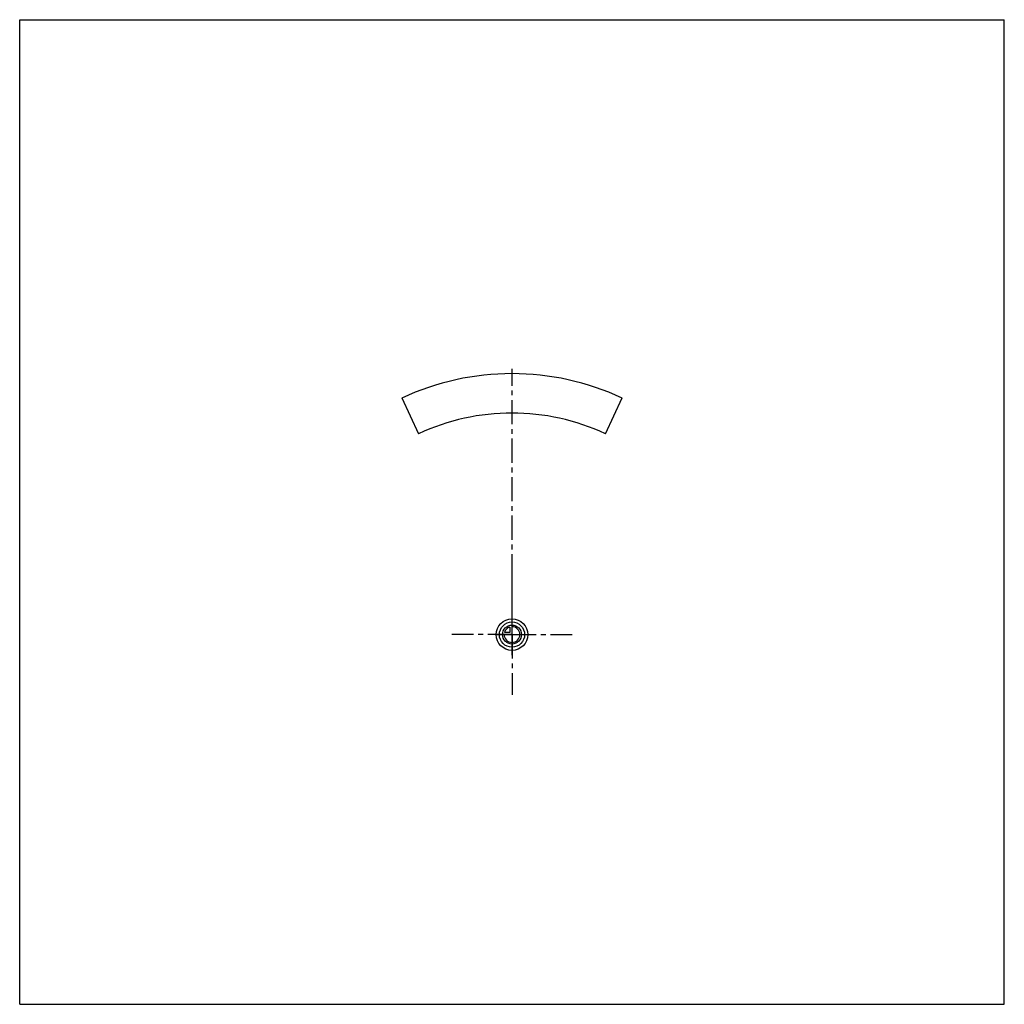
# Model space of a CAD drawing. Header units: millimetres. Extents: x 0 to 1000, y 0 to 1000.
import ezdxf

# ---------------------------------------------------------------- set-up
doc = ezdxf.new("R2010")
doc.units = ezdxf.units.MM
doc.header["$LTSCALE"] = 65.185185
doc.linetypes.add('CENTER', pattern=[0.6, 0.375, -0.075, 0.075, -0.075])
doc.layers.get('0').update_dxf_attribs({"linetype": 'CONTINUOUS'})
for name, color, linetype in [('ACHSEN_S', 7, 'CONTINUOUS'), ('KOERPER', 7, 'CONTINUOUS'), ('KURVEN', 7, 'CONTINUOUS')]:
    doc.layers.add(name, color=color, linetype=linetype)

msp = doc.modelspace()

# ---------------------------------------------------------------- linework, layer by layer
at = {"color": 7, "linetype": 'Continuous'}
for p, q in [((0, 0), (0, 1000)), ((0, 1000), (1000, 1000)), ((1000, 0), (1000, 1000)), ((0, 0), (1000, 0))]:
    msp.add_line(p, q, dxfattribs=at)
at = {"layer": 'ACHSEN_S', "color": 40, "linetype": 'CENTER'}
msp.add_line((500, 354.5), (500, 645.5), dxfattribs=at)
at = {"layer": 'KOERPER', "color": 7, "linetype": 'Continuous'}
for p, q in [((388.2, 615.8), (405.1, 579.5)), ((594.9, 579.5), (611.8, 615.8))]:
    msp.add_line(p, q, dxfattribs=at)
at = {"layer": 'KOERPER', "color": 40, "linetype": 'CENTER'}
for q in [(500, 436.8), (438.8, 375.5), (561.2, 375.5), (500, 314.2)]:
    msp.add_line((500, 375.5), q, dxfattribs=at)
at = {"layer": 'KOERPER', "color": 7, "linetype": 'Continuous'}
for radius in [265, 225]:
    msp.add_arc((500, 375.5), radius, 65.0521, 114.9479, dxfattribs=at)
at = {"layer": 'KURVEN', "color": 40, "linetype": 'Continuous'}
for p, q in [((500, 359.5), (500, 391.5)), ((497.8, 383.2), (497.8, 377.7)), ((484, 375.5), (516, 375.5)), ((497.8, 377.7), (492.3, 377.7))]:
    msp.add_line(p, q, dxfattribs=at)
for radius in [16, 12.8, 9.6]:
    msp.add_circle((500, 375.5), radius, dxfattribs=at)
for start, end in [(180, 90), (105.962, 164.038)]:
    msp.add_arc((500, 375.5), 8, start, end, dxfattribs=at)

doc.saveas('drawing.dxf')
